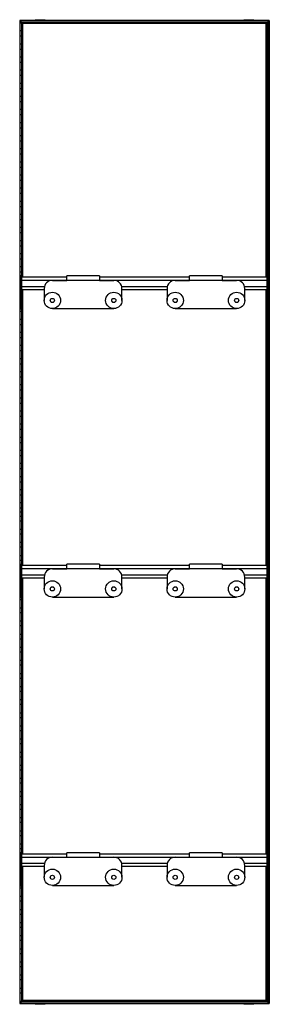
# Model space of a CAD drawing. Header units: millimetres. Extents: x -305 to 305, y -1202 to 1202.
import ezdxf

# ---------------------------------------------------------------- set-up
doc = ezdxf.new("R2010")
doc.units = ezdxf.units.MM

msp = doc.modelspace()

# ---------------------------------------------------------------- linework, layer by layer
at = {"color": 7, "linetype": 'Continuous', "lineweight": 25}
for p, q in [((242.8, 1201.6), (242.8, 1200)), ((242.8, 1201.6), (267, 1201.6)), ((254.9, 1200), (254.9, 1201.6)), ((267, 1200), (267, 1201.6)), ((-304.9, 1200), (-304.9, -1200)), ((304.9, 1200), (-304.9, 1200)), ((-304.5, 1199.7), (-304.5, -1199.7)), ((-303.7, 1198.8), (-304.5, 1199.7)), ((304.5, 1199.7), (-304.5, 1199.7)), ((-303.7, -1198.8), (-303.7, 1198.8)), ((303.7, 1198.8), (-303.7, 1198.8)), ((-303.4, -1198.5), (-303.4, 1198.5)), ((-299.6, 1194.8), (-303.4, 1198.5)), ((303.4, 1198.5), (-303.4, 1198.5)), ((-303.4, 1193.8), (-299.6, 1193.8)), ((-299.6, 1194.8), (-299.6, 573.2)), ((299.6, 1194.8), (-299.6, 1194.8)), ((-298.5, 1193.6), (-299.3, 1194.4)), ((299.3, 1194.4), (-299.3, 1194.4)), ((-299.3, 573.2), (-299.3, 1194.4)), ((298.5, 1193.6), (-298.5, 1193.6)), ((-298.5, 1193.6), (-298.5, 573.2)), ((-298.1, 573.2), (-298.1, 1193.2)), ((-297.4, 1192.5), (-298.1, 1193.2)), ((298.1, 1193.2), (-298.1, 1193.2)), ((-297.4, 573.2), (-297.4, 1192.5)), ((297.4, 1192.5), (-297.4, 1192.5)), ((-267, 1201.6), (-267, 1200)), ((-267, 1201.6), (-242.8, 1201.6)), ((-254.9, 1200), (-254.9, 1201.6)), ((-242.8, 1200), (-242.8, 1201.6)), ((297.4, 1192.5), (298.1, 1193.2)), ((297.4, 573.2), (297.4, 1192.5)), ((298.1, 573.2), (298.1, 1193.2)), ((298.5, 1193.6), (299.3, 1194.4)), ((298.5, 1193.6), (298.5, 573.2)), ((299.3, 573.2), (299.3, 1194.4)), ((299.6, 1194.8), (303.4, 1198.5)), ((299.6, 1194.8), (299.6, 573.2)), ((303.4, 1193.8), (299.6, 1193.8)), ((303.4, -1198.5), (303.4, 1198.5)), ((303.7, 1198.8), (304.5, 1199.7)), ((303.7, -1198.8), (303.7, 1198.8)), ((304.5, 1199.7), (304.5, -1199.7)), ((304.9, 1200), (304.9, -1200)), ((-299.6, 1174.2), (-303.4, 1174.2)), ((-303.4, 1161.8), (-299.6, 1161.8)), ((299.6, 1174.2), (303.4, 1174.2)), ((303.4, 1161.8), (299.6, 1161.8)), ((-299.6, 1142.2), (-303.4, 1142.2)), ((-303.4, 1129.8), (-299.6, 1129.8)), ((299.6, 1142.2), (303.4, 1142.2)), ((303.4, 1129.8), (299.6, 1129.8)), ((-299.6, 1110.2), (-303.4, 1110.2)), ((299.6, 1110.2), (303.4, 1110.2)), ((-303.4, 1097.8), (-299.6, 1097.8)), ((303.4, 1097.8), (299.6, 1097.8)), ((-299.6, 1078.2), (-303.4, 1078.2)), ((-303.4, 1065.8), (-299.6, 1065.8)), ((299.6, 1078.2), (303.4, 1078.2)), ((303.4, 1065.8), (299.6, 1065.8)), ((-299.6, 1046.2), (-303.4, 1046.2)), ((-303.4, 1033.8), (-299.6, 1033.8)), ((299.6, 1046.2), (303.4, 1046.2)), ((303.4, 1033.8), (299.6, 1033.8)), ((-299.6, 1014.2), (-303.4, 1014.2)), ((299.6, 1014.2), (303.4, 1014.2)), ((-303.4, 1001.8), (-299.6, 1001.8)), ((303.4, 1001.8), (299.6, 1001.8)), ((-299.6, 982.2), (-303.4, 982.2)), ((-303.4, 969.8), (-299.6, 969.8)), ((299.6, 982.2), (303.4, 982.2)), ((303.4, 969.8), (299.6, 969.8)), ((-299.6, 950.2), (-303.4, 950.2)), ((-303.4, 937.8), (-299.6, 937.8)), ((299.6, 950.2), (303.4, 950.2)), ((303.4, 937.8), (299.6, 937.8)), ((-299.6, 918.2), (-303.4, 918.2)), ((299.6, 918.2), (303.4, 918.2)), ((-303.4, 905.8), (-299.6, 905.8)), ((303.4, 905.8), (299.6, 905.8)), ((-299.6, 886.2), (-303.4, 886.2)), ((-303.4, 873.8), (-299.6, 873.8)), ((299.6, 886.2), (303.4, 886.2)), ((303.4, 873.8), (299.6, 873.8)), ((-299.6, 854.2), (-303.4, 854.2)), ((-303.4, 841.8), (-299.6, 841.8)), ((299.6, 854.2), (303.4, 854.2)), ((303.4, 841.8), (299.6, 841.8)), ((-299.6, 822.2), (-303.4, 822.2)), ((299.6, 822.2), (303.4, 822.2)), ((-303.4, 809.8), (-299.6, 809.8)), ((303.4, 809.8), (299.6, 809.8)), ((-299.6, 790.2), (-303.4, 790.2)), ((-303.4, 777.8), (-299.6, 777.8)), ((299.6, 790.2), (303.4, 790.2)), ((303.4, 777.8), (299.6, 777.8)), ((-299.6, 758.2), (-303.4, 758.2)), ((-303.4, 745.8), (-299.6, 745.8)), ((299.6, 758.2), (303.4, 758.2)), ((303.4, 745.8), (299.6, 745.8)), ((-299.6, 726.2), (-303.4, 726.2)), ((299.6, 726.2), (303.4, 726.2)), ((-303.4, 713.8), (-299.6, 713.8)), ((303.4, 713.8), (299.6, 713.8)), ((-299.6, 694.2), (-303.4, 694.2)), ((-303.4, 681.8), (-299.6, 681.8)), ((299.6, 694.2), (303.4, 694.2)), ((303.4, 681.8), (299.6, 681.8)), ((-299.6, 662.2), (-303.4, 662.2)), ((-303.4, 649.8), (-299.6, 649.8)), ((299.6, 662.2), (303.4, 662.2)), ((303.4, 649.8), (299.6, 649.8)), ((-299.6, 630.2), (-303.4, 630.2)), ((299.6, 630.2), (303.4, 630.2)), ((-303.4, 617.8), (-299.6, 617.8)), ((303.4, 617.8), (299.6, 617.8)), ((-299.6, 598.2), (-303.4, 598.2)), ((-303.4, 585.8), (-299.6, 585.8)), ((299.6, 598.2), (303.4, 598.2)), ((303.4, 585.8), (299.6, 585.8)), ((-303, 566.2), (-303.4, 566.2)), ((-303.4, 553.8), (-303, 553.8)), ((-300, 576.2), (-303, 576.2)), ((-303, 494.8), (-303, 576.2)), ((-300, 567.2), (-303, 567.2)), ((-300, 494.8), (-300, 576.2)), ((-190, 573.2), (-300, 573.2)), ((-300, 565.7), (300, 565.7)), ((-225, 565.4), (-190, 565.4)), ((-110, 576.4), (-190, 576.4)), ((-190, 565.4), (-190, 576.4)), ((-110, 576.4), (-110, 565.4)), ((110, 573.2), (-110, 573.2)), ((-110, 565.4), (-75, 565.4)), ((75, 565.4), (110, 565.4)), ((190, 576.4), (110, 576.4)), ((110, 565.4), (110, 576.4)), ((190, 576.4), (190, 565.4)), ((300, 573.2), (190, 573.2)), ((190, 565.4), (225, 565.4)), ((303, 576.2), (300, 576.2)), ((300, 494.8), (300, 576.2)), ((303, 567.2), (300, 567.2)), ((303, 494.8), (303, 576.2)), ((303, 566.2), (303.4, 566.2)), ((303.4, 553.8), (303, 553.8)), ((-303, 534.2), (-303.4, 534.2)), ((-300, 539.3), (-303, 539.3)), ((-300, 535.5), (-303, 535.5)), ((-300, 550.7), (-244.3, 550.7)), ((-300, 543.2), (-245, 543.2)), ((-299.6, 534.2), (-300, 534.2)), ((-299.6, 543.2), (-299.6, -130.8)), ((-299.3, -130.8), (-299.3, 543.2)), ((-298.5, 543.2), (-298.5, -130.8)), ((-298.1, -130.8), (-298.1, 543.2)), ((-297.4, -130.8), (-297.4, 543.2)), ((-245, 545.4), (-245, 516.4)), ((-55.7, 550.7), (55.7, 550.7)), ((-55, 516.4), (-55, 545.4)), ((-55, 543.2), (55, 543.2)), ((55, 545.4), (55, 516.4)), ((244.3, 550.7), (300, 550.7)), ((245, 516.4), (245, 545.4)), ((245, 543.2), (300, 543.2)), ((297.4, -130.8), (297.4, 543.2)), ((298.1, -130.8), (298.1, 543.2)), ((298.5, 543.2), (298.5, -130.8)), ((299.3, -130.8), (299.3, 543.2)), ((299.6, 543.2), (299.6, -130.8)), ((299.6, 534.2), (300, 534.2)), ((303, 539.3), (300, 539.3)), ((303, 535.5), (300, 535.5)), ((303, 534.2), (303.4, 534.2)), ((-303.4, 521.8), (-303, 521.8)), ((-300, 521.8), (-299.6, 521.8)), ((300, 521.8), (299.6, 521.8)), ((303.4, 521.8), (303, 521.8)), ((-303, 502.2), (-303.4, 502.2)), ((-303.4, 489.8), (-299.6, 489.8)), ((-300, 497.7), (-303, 497.7)), ((-300, 494.8), (-303, 494.8)), ((-299.6, 502.2), (-300, 502.2)), ((-225, 496.4), (-75, 496.4)), ((75, 496.4), (225, 496.4)), ((299.6, 502.2), (300, 502.2)), ((303.4, 489.8), (299.6, 489.8)), ((303, 497.7), (300, 497.7)), ((303, 494.8), (300, 494.8)), ((303, 502.2), (303.4, 502.2)), ((-299.6, 470.2), (-303.4, 470.2)), ((-303.4, 457.8), (-299.6, 457.8)), ((299.6, 470.2), (303.4, 470.2)), ((303.4, 457.8), (299.6, 457.8)), ((-299.6, 438.2), (-303.4, 438.2)), ((299.6, 438.2), (303.4, 438.2)), ((-303.4, 425.8), (-299.6, 425.8)), ((303.4, 425.8), (299.6, 425.8)), ((-299.6, 406.2), (-303.4, 406.2)), ((-303.4, 393.8), (-299.6, 393.8)), ((299.6, 406.2), (303.4, 406.2)), ((303.4, 393.8), (299.6, 393.8)), ((-299.6, 374.2), (-303.4, 374.2)), ((-303.4, 361.8), (-299.6, 361.8)), ((299.6, 374.2), (303.4, 374.2)), ((303.4, 361.8), (299.6, 361.8)), ((-299.6, 342.2), (-303.4, 342.2)), ((299.6, 342.2), (303.4, 342.2)), ((-303.4, 329.8), (-299.6, 329.8)), ((303.4, 329.8), (299.6, 329.8)), ((-299.6, 310.2), (-303.4, 310.2)), ((-303.4, 297.8), (-299.6, 297.8)), ((299.6, 310.2), (303.4, 310.2)), ((303.4, 297.8), (299.6, 297.8)), ((-299.6, 278.2), (-303.4, 278.2)), ((-303.4, 265.8), (-299.6, 265.8)), ((299.6, 278.2), (303.4, 278.2)), ((303.4, 265.8), (299.6, 265.8)), ((-299.6, 246.2), (-303.4, 246.2)), ((299.6, 246.2), (303.4, 246.2)), ((-303.4, 233.8), (-299.6, 233.8)), ((303.4, 233.8), (299.6, 233.8)), ((-299.6, 214.2), (-303.4, 214.2)), ((-303.4, 201.8), (-299.6, 201.8)), ((299.6, 214.2), (303.4, 214.2)), ((303.4, 201.8), (299.6, 201.8)), ((-299.6, 182.2), (-303.4, 182.2)), ((-303.4, 169.8), (-299.6, 169.8)), ((299.6, 182.2), (303.4, 182.2)), ((303.4, 169.8), (299.6, 169.8)), ((-299.6, 150.2), (-303.4, 150.2)), ((299.6, 150.2), (303.4, 150.2)), ((-303.4, 137.8), (-299.6, 137.8)), ((303.4, 137.8), (299.6, 137.8)), ((-299.6, 118.2), (-303.4, 118.2)), ((-303.4, 105.8), (-299.6, 105.8)), ((299.6, 118.2), (303.4, 118.2)), ((303.4, 105.8), (299.6, 105.8)), ((-299.6, 86.2), (-303.4, 86.2)), ((-303.4, 73.8), (-299.6, 73.8)), ((299.6, 86.2), (303.4, 86.2)), ((303.4, 73.8), (299.6, 73.8)), ((-299.6, 54.2), (-303.4, 54.2)), ((299.6, 54.2), (303.4, 54.2)), ((-303.4, 41.8), (-299.6, 41.8)), ((303.4, 41.8), (299.6, 41.8)), ((-304.9, 0), (-297.4, 0)), ((-299.6, 22.2), (-303.4, 22.2)), ((-303.4, 9.8), (-299.6, 9.8)), ((304.9, 0), (297.4, 0)), ((299.6, 22.2), (303.4, 22.2)), ((303.4, 9.8), (299.6, 9.8)), ((-303.4, -9.8), (-299.6, -9.8)), ((-299.6, -22.2), (-303.4, -22.2)), ((303.4, -9.8), (299.6, -9.8)), ((299.6, -22.2), (303.4, -22.2)), ((-303.4, -41.8), (-299.6, -41.8)), ((303.4, -41.8), (299.6, -41.8)), ((-299.6, -54.2), (-303.4, -54.2)), ((299.6, -54.2), (303.4, -54.2)), ((-303.4, -73.8), (-299.6, -73.8)), ((-299.6, -86.2), (-303.4, -86.2)), ((303.4, -73.8), (299.6, -73.8)), ((299.6, -86.2), (303.4, -86.2)), ((-303.4, -105.8), (-299.6, -105.8)), ((-299.6, -118.2), (-303.4, -118.2)), ((303.4, -105.8), (299.6, -105.8)), ((299.6, -118.2), (303.4, -118.2)), ((-303.4, -137.8), (-303, -137.8)), ((-300, -127.8), (-303, -127.8)), ((-303, -209.2), (-303, -127.8)), ((-300, -136.8), (-303, -136.8)), ((-300, -209.2), (-300, -127.8)), ((-190, -130.8), (-300, -130.8)), ((-300, -138.3), (300, -138.3)), ((-225, -138.7), (-190, -138.7)), ((-110, -127.7), (-190, -127.7)), ((-190, -138.7), (-190, -127.7)), ((-110, -127.7), (-110, -138.7)), ((110, -130.8), (-110, -130.8)), ((-110, -138.7), (-75, -138.7)), ((75, -138.7), (110, -138.7)), ((190, -127.7), (110, -127.7)), ((110, -138.7), (110, -127.7)), ((190, -127.7), (190, -138.7)), ((300, -130.8), (190, -130.8)), ((190, -138.7), (225, -138.7)), ((303, -127.8), (300, -127.8)), ((300, -209.2), (300, -127.8)), ((303, -136.8), (300, -136.8)), ((303, -209.2), (303, -127.8)), ((303.4, -137.8), (303, -137.8)), ((-303, -150.2), (-303.4, -150.2)), ((-300, -164.7), (-303, -164.7)), ((-300, -153.3), (-244.3, -153.3)), ((-300, -160.8), (-245, -160.8)), ((-299.6, -834.8), (-299.6, -160.8)), ((-299.3, -160.8), (-299.3, -834.8)), ((-298.5, -834.8), (-298.5, -160.8)), ((-298.1, -160.8), (-298.1, -834.8)), ((-297.4, -834.8), (-297.4, -160.8)), ((-245, -158.7), (-245, -187.7)), ((-55.7, -153.3), (55.7, -153.3)), ((-55, -187.7), (-55, -158.7)), ((-55, -160.8), (55, -160.8)), ((55, -158.7), (55, -187.7)), ((244.3, -153.3), (300, -153.3)), ((245, -187.7), (245, -158.7)), ((245, -160.8), (300, -160.8)), ((297.4, -834.8), (297.4, -160.8)), ((298.1, -160.8), (298.1, -834.8)), ((298.5, -834.8), (298.5, -160.8)), ((299.3, -160.8), (299.3, -834.8)), ((299.6, -834.8), (299.6, -160.8)), ((303, -164.7), (300, -164.7)), ((303, -150.2), (303.4, -150.2)), ((-303.4, -169.8), (-303, -169.8)), ((-303, -182.2), (-303.4, -182.2)), ((-300, -168.5), (-303, -168.5)), ((-300, -169.8), (-299.6, -169.8)), ((-299.6, -182.2), (-300, -182.2)), ((300, -169.8), (299.6, -169.8)), ((299.6, -182.2), (300, -182.2)), ((303, -168.5), (300, -168.5)), ((303.4, -169.8), (303, -169.8)), ((303, -182.2), (303.4, -182.2)), ((-303.4, -201.8), (-303, -201.8)), ((-299.6, -214.2), (-303.4, -214.2)), ((-300, -206.3), (-303, -206.3)), ((-300, -209.2), (-303, -209.2)), ((-300, -201.8), (-299.6, -201.8)), ((-225, -207.7), (-75, -207.7)), ((75, -207.7), (225, -207.7)), ((300, -201.8), (299.6, -201.8)), ((299.6, -214.2), (303.4, -214.2)), ((303, -206.3), (300, -206.3)), ((303, -209.2), (300, -209.2)), ((303.4, -201.8), (303, -201.8)), ((-303.4, -233.8), (-299.6, -233.8)), ((303.4, -233.8), (299.6, -233.8)), ((-299.6, -246.2), (-303.4, -246.2)), ((299.6, -246.2), (303.4, -246.2)), ((-303.4, -265.8), (-299.6, -265.8)), ((-299.6, -278.2), (-303.4, -278.2)), ((303.4, -265.8), (299.6, -265.8)), ((299.6, -278.2), (303.4, -278.2)), ((-303.4, -297.8), (-299.6, -297.8)), ((-299.6, -310.2), (-303.4, -310.2)), ((303.4, -297.8), (299.6, -297.8)), ((299.6, -310.2), (303.4, -310.2)), ((-303.4, -329.8), (-299.6, -329.8)), ((303.4, -329.8), (299.6, -329.8)), ((-299.6, -342.2), (-303.4, -342.2)), ((299.6, -342.2), (303.4, -342.2)), ((-303.4, -361.8), (-299.6, -361.8)), ((-299.6, -374.2), (-303.4, -374.2)), ((303.4, -361.8), (299.6, -361.8)), ((299.6, -374.2), (303.4, -374.2)), ((-303.4, -393.8), (-299.6, -393.8)), ((-299.6, -406.2), (-303.4, -406.2)), ((303.4, -393.8), (299.6, -393.8)), ((299.6, -406.2), (303.4, -406.2)), ((-303.4, -425.8), (-299.6, -425.8)), ((303.4, -425.8), (299.6, -425.8)), ((-299.6, -438.2), (-303.4, -438.2)), ((299.6, -438.2), (303.4, -438.2)), ((-303.4, -457.8), (-299.6, -457.8)), ((-299.6, -470.2), (-303.4, -470.2)), ((303.4, -457.8), (299.6, -457.8)), ((299.6, -470.2), (303.4, -470.2)), ((-303.4, -489.8), (-299.6, -489.8)), ((-299.6, -502.2), (-303.4, -502.2)), ((303.4, -489.8), (299.6, -489.8)), ((299.6, -502.2), (303.4, -502.2)), ((-303.4, -521.8), (-299.6, -521.8)), ((303.4, -521.8), (299.6, -521.8)), ((-299.6, -534.2), (-303.4, -534.2)), ((299.6, -534.2), (303.4, -534.2)), ((-303.4, -553.8), (-299.6, -553.8)), ((-299.6, -566.2), (-303.4, -566.2)), ((303.4, -553.8), (299.6, -553.8)), ((299.6, -566.2), (303.4, -566.2)), ((-303.4, -585.8), (-299.6, -585.8)), ((-299.6, -598.2), (-303.4, -598.2)), ((303.4, -585.8), (299.6, -585.8)), ((299.6, -598.2), (303.4, -598.2)), ((-303.4, -617.8), (-299.6, -617.8)), ((303.4, -617.8), (299.6, -617.8)), ((-299.6, -630.2), (-303.4, -630.2)), ((299.6, -630.2), (303.4, -630.2)), ((-303.4, -649.8), (-299.6, -649.8)), ((-299.6, -662.2), (-303.4, -662.2)), ((303.4, -649.8), (299.6, -649.8)), ((299.6, -662.2), (303.4, -662.2)), ((-303.4, -681.8), (-299.6, -681.8)), ((-299.6, -694.2), (-303.4, -694.2)), ((303.4, -681.8), (299.6, -681.8)), ((299.6, -694.2), (303.4, -694.2)), ((-303.4, -713.8), (-299.6, -713.8)), ((303.4, -713.8), (299.6, -713.8)), ((-299.6, -726.2), (-303.4, -726.2)), ((299.6, -726.2), (303.4, -726.2)), ((-303.4, -745.8), (-299.6, -745.8)), ((-299.6, -758.2), (-303.4, -758.2)), ((303.4, -745.8), (299.6, -745.8)), ((299.6, -758.2), (303.4, -758.2)), ((-303.4, -777.8), (-299.6, -777.8)), ((-299.6, -790.2), (-303.4, -790.2)), ((303.4, -777.8), (299.6, -777.8)), ((299.6, -790.2), (303.4, -790.2)), ((-303.4, -809.8), (-299.6, -809.8)), ((303.4, -809.8), (299.6, -809.8)), ((-299.6, -822.2), (-303.4, -822.2)), ((-300, -831.8), (-303, -831.8)), ((-303, -913.2), (-303, -831.8)), ((-300, -840.8), (-303, -840.8)), ((-300, -913.2), (-300, -831.8)), ((-190, -834.8), (-300, -834.8)), ((-110, -831.6), (-190, -831.6)), ((-190, -842.6), (-190, -831.6)), ((-110, -831.6), (-110, -842.6)), ((110, -834.8), (-110, -834.8)), ((190, -831.6), (110, -831.6)), ((110, -842.6), (110, -831.6)), ((190, -831.6), (190, -842.6)), ((300, -834.8), (190, -834.8)), ((299.6, -822.2), (303.4, -822.2)), ((303, -831.8), (300, -831.8)), ((300, -913.2), (300, -831.8)), ((303, -840.8), (300, -840.8)), ((303, -913.2), (303, -831.8)), ((-303.4, -841.8), (-303, -841.8)), ((-303, -854.2), (-303.4, -854.2)), ((-300, -842.3), (300, -842.3)), ((-300, -857.3), (-244.3, -857.3)), ((-300, -864.8), (-245, -864.8)), ((-299.6, -1194.8), (-299.6, -864.8)), ((-299.3, -864.8), (-299.3, -1194.4)), ((-298.5, -1193.6), (-298.5, -864.8)), ((-298.1, -864.8), (-298.1, -1193.2)), ((-297.4, -1192.5), (-297.4, -864.8)), ((-245, -862.6), (-245, -891.6)), ((-225, -842.6), (-190, -842.6)), ((-110, -842.6), (-75, -842.6)), ((-55.7, -857.3), (55.7, -857.3)), ((-55, -891.6), (-55, -862.6)), ((-55, -864.8), (55, -864.8)), ((55, -862.6), (55, -891.6)), ((75, -842.6), (110, -842.6)), ((190, -842.6), (225, -842.6)), ((244.3, -857.3), (300, -857.3)), ((245, -891.6), (245, -862.6)), ((245, -864.8), (300, -864.8)), ((297.4, -1192.5), (297.4, -864.8)), ((298.1, -864.8), (298.1, -1193.2)), ((298.5, -1193.6), (298.5, -864.8)), ((299.3, -864.8), (299.3, -1194.4)), ((299.6, -1194.8), (299.6, -864.8)), ((303.4, -841.8), (303, -841.8)), ((303, -854.2), (303.4, -854.2)), ((-303.4, -873.8), (-303, -873.8)), ((-303, -886.2), (-303.4, -886.2)), ((-300, -868.7), (-303, -868.7)), ((-300, -872.5), (-303, -872.5)), ((-300, -873.8), (-299.6, -873.8)), ((-299.6, -886.2), (-300, -886.2)), ((300, -873.8), (299.6, -873.8)), ((299.6, -886.2), (300, -886.2)), ((303, -868.7), (300, -868.7)), ((303, -872.5), (300, -872.5)), ((303.4, -873.8), (303, -873.8)), ((303, -886.2), (303.4, -886.2)), ((-303.4, -905.8), (-303, -905.8)), ((-300, -910.3), (-303, -910.3)), ((-300, -913.2), (-303, -913.2)), ((-300, -905.8), (-299.6, -905.8)), ((-225, -911.6), (-75, -911.6)), ((75, -911.6), (225, -911.6)), ((300, -905.8), (299.6, -905.8)), ((303, -910.3), (300, -910.3)), ((303, -913.2), (300, -913.2)), ((303.4, -905.8), (303, -905.8)), ((-299.6, -918.2), (-303.4, -918.2)), ((299.6, -918.2), (303.4, -918.2)), ((-303.4, -937.8), (-299.6, -937.8)), ((-299.6, -950.2), (-303.4, -950.2)), ((303.4, -937.8), (299.6, -937.8)), ((299.6, -950.2), (303.4, -950.2)), ((-303.4, -969.8), (-299.6, -969.8)), ((-299.6, -982.2), (-303.4, -982.2)), ((303.4, -969.8), (299.6, -969.8)), ((299.6, -982.2), (303.4, -982.2)), ((-303.4, -1001.8), (-299.6, -1001.8)), ((303.4, -1001.8), (299.6, -1001.8)), ((-299.6, -1014.2), (-303.4, -1014.2)), ((299.6, -1014.2), (303.4, -1014.2)), ((-303.4, -1033.8), (-299.6, -1033.8)), ((-299.6, -1046.2), (-303.4, -1046.2)), ((303.4, -1033.8), (299.6, -1033.8)), ((299.6, -1046.2), (303.4, -1046.2)), ((-303.4, -1065.8), (-299.6, -1065.8)), ((-299.6, -1078.2), (-303.4, -1078.2)), ((303.4, -1065.8), (299.6, -1065.8)), ((299.6, -1078.2), (303.4, -1078.2)), ((-303.4, -1097.8), (-299.6, -1097.8)), ((303.4, -1097.8), (299.6, -1097.8)), ((-299.6, -1110.2), (-303.4, -1110.2)), ((299.6, -1110.2), (303.4, -1110.2)), ((-303.4, -1129.8), (-299.6, -1129.8)), ((-299.6, -1142.2), (-303.4, -1142.2)), ((303.4, -1129.8), (299.6, -1129.8)), ((299.6, -1142.2), (303.4, -1142.2)), ((-303.4, -1161.8), (-299.6, -1161.8)), ((-299.6, -1174.2), (-303.4, -1174.2)), ((303.4, -1161.8), (299.6, -1161.8)), ((299.6, -1174.2), (303.4, -1174.2)), ((-304.9, -1200), (304.9, -1200)), ((-303.7, -1198.8), (-304.5, -1199.7)), ((-304.5, -1199.7), (304.5, -1199.7)), ((-303.7, -1198.8), (303.7, -1198.8)), ((-303.4, -1193.8), (-299.6, -1193.8)), ((-299.6, -1194.8), (-303.4, -1198.5)), ((-303.4, -1198.5), (303.4, -1198.5)), ((-299.6, -1194.8), (299.6, -1194.8)), ((-298.5, -1193.6), (-299.3, -1194.4)), ((-299.3, -1194.4), (299.3, -1194.4)), ((-298.5, -1193.6), (298.5, -1193.6)), ((-297.4, -1192.5), (-298.1, -1193.2)), ((-298.1, -1193.2), (298.1, -1193.2)), ((297.4, -1192.5), (-297.4, -1192.5)), ((-267, -1200), (-267, -1201.6)), ((-242.8, -1201.6), (-267, -1201.6)), ((-261.5, -1200), (-261.5, -1201.6)), ((-242.8, -1201.6), (-242.8, -1200)), ((242.8, -1200), (242.8, -1201.6)), ((267, -1201.6), (242.8, -1201.6)), ((249.3, -1200), (249.3, -1201.6)), ((267, -1201.6), (267, -1200)), ((297.4, -1192.5), (298.1, -1193.2)), ((298.5, -1193.6), (299.3, -1194.4)), ((303.4, -1193.8), (299.6, -1193.8)), ((299.6, -1194.8), (303.4, -1198.5)), ((303.7, -1198.8), (304.5, -1199.7))]:
    msp.add_line(p, q, dxfattribs=at)
for centre, radius in [((-225, 516.4), 20), ((-75, 516.4), 20), ((75, 516.4), 20), ((225, 516.4), 20), ((-225, 516.4), 5.1), ((-225, 516.4), 5), ((-225, 516.4), 5.05), ((-75, 516.4), 5.1), ((-75, 516.4), 5.05), ((-75, 516.4), 5), ((75, 516.4), 5.1), ((75, 516.4), 5), ((75, 516.4), 5.05), ((225, 516.4), 5.1), ((225, 516.4), 5), ((225, 516.4), 5.05), ((-225, -187.7), 20), ((-75, -187.7), 20), ((75, -187.7), 20), ((225, -187.7), 20), ((-225, -187.7), 5.1), ((-225, -187.7), 5), ((-225, -187.7), 5.05), ((-75, -187.7), 5.1), ((-75, -187.7), 5.05), ((-75, -187.7), 5), ((75, -187.7), 5.1), ((75, -187.7), 5.05), ((75, -187.7), 5), ((225, -187.7), 5.1), ((225, -187.7), 5.05), ((225, -187.7), 5), ((-225, -891.6), 20), ((-225, -891.6), 5.1), ((-225, -891.6), 5), ((-225, -891.6), 5.05), ((-75, -891.6), 20), ((-75, -891.6), 5.1), ((-75, -891.6), 5), ((-75, -891.6), 5.05), ((75, -891.6), 20), ((75, -891.6), 5.1), ((75, -891.6), 5.05), ((75, -891.6), 5), ((225, -891.6), 20), ((225, -891.6), 5.1), ((225, -891.6), 5.05), ((225, -891.6), 5)]:
    msp.add_circle(centre, radius, dxfattribs=at)
for centre, start, end in [((-225, 545.4), 90, 180), ((-75, 545.4), 0, 90), ((75, 545.4), 90, 180), ((225, 545.4), 0, 90), ((-225, -158.7), 90, 180), ((-75, -158.7), 0, 90), ((75, -158.7), 90, 180), ((225, -158.7), 0, 90), ((-225, -862.6), 90, 180), ((-75, -862.6), 0, 90), ((75, -862.6), 90, 180), ((225, -862.6), 0, 90)]:
    msp.add_arc(centre, 20, start, end, dxfattribs=at)
for points, knots in [([(-304.5, 1199.7), (-304.6, 1199.7), (-304.7, 1199.8), (-304.8, 1199.9), (-304.8, 1200), (-304.9, 1200), (-304.9, 1200), (-304.9, 1200)], [0, 0, 0, 0, 0.31012, 0.616121, 0.758896, 0.886022, 1, 1, 1, 1]), ([(-304.5, 1199.7), (-304.6, 1199.7), (-304.6, 1199.7), (-304.7, 1199.8), (-304.7, 1199.9), (-304.8, 1199.9), (-304.8, 1200), (-304.9, 1200), (-304.9, 1200), (-304.9, 1200)], [0, 0, 0, 0, 0.25, 0.25, 0.5, 0.5, 0.75, 0.75, 1, 1, 1, 1]), ([(-303.4, 1198.5), (-303.4, 1198.5), (-303.4, 1198.5), (-303.4, 1198.5), (-303.4, 1198.6), (-303.5, 1198.6), (-303.6, 1198.7), (-303.6, 1198.8), (-303.7, 1198.8), (-303.7, 1198.8)], [0, 0, 0, 0, 0.25, 0.25, 0.5, 0.5, 0.75, 0.75, 1, 1, 1, 1]), ([(-303.4, 1198.5), (-303.4, 1198.5), (-303.4, 1198.5), (-303.4, 1198.6), (-303.5, 1198.6), (-303.6, 1198.7), (-303.7, 1198.8), (-303.7, 1198.8)], [0, 0, 0, 0, 0.146754, 0.316126, 0.510248, 0.757793, 1, 1, 1, 1]), ([(-299.3, 1194.4), (-299.3, 1194.4), (-299.4, 1194.5), (-299.5, 1194.7), (-299.6, 1194.7), (-299.6, 1194.7), (-299.6, 1194.7), (-299.6, 1194.8)], [0, 0, 0, 0, 0.31012, 0.616121, 0.758896, 0.886022, 1, 1, 1, 1]), ([(-299.3, 1194.4), (-299.3, 1194.4), (-299.4, 1194.5), (-299.4, 1194.6), (-299.5, 1194.6), (-299.6, 1194.7), (-299.6, 1194.7), (-299.6, 1194.7), (-299.6, 1194.8), (-299.6, 1194.8)], [0, 0, 0, 0, 0.25, 0.25, 0.5, 0.5, 0.75, 0.75, 1, 1, 1, 1]), ([(-298.1, 1193.2), (-298.1, 1193.3), (-298.1, 1193.3), (-298.2, 1193.3), (-298.3, 1193.4), (-298.4, 1193.5), (-298.4, 1193.6), (-298.5, 1193.6)], [0, 0, 0, 0, 0.146754, 0.316126, 0.510248, 0.757793, 1, 1, 1, 1]), ([(-298.1, 1193.2), (-298.1, 1193.2), (-298.1, 1193.3), (-298.2, 1193.3), (-298.2, 1193.3), (-298.3, 1193.4), (-298.3, 1193.4), (-298.4, 1193.5), (-298.4, 1193.6), (-298.5, 1193.6)], [0, 0, 0, 0, 0.25, 0.25, 0.5, 0.5, 0.75, 0.75, 1, 1, 1, 1]), ([(298.1, 1193.2), (298.1, 1193.2), (298.1, 1193.3), (298.2, 1193.3), (298.2, 1193.3), (298.3, 1193.4), (298.3, 1193.4), (298.4, 1193.5), (298.4, 1193.6), (298.5, 1193.6)], [0, 0, 0, 0, 0.25, 0.25, 0.5, 0.5, 0.75, 0.75, 1, 1, 1, 1]), ([(298.1, 1193.2), (298.1, 1193.2), (298.1, 1193.3), (298.2, 1193.3), (298.2, 1193.3), (298.3, 1193.4), (298.3, 1193.4), (298.4, 1193.5), (298.4, 1193.6), (298.5, 1193.6)], [0, 0, 0, 0, 0.25, 0.25, 0.5, 0.5, 0.75, 0.75, 1, 1, 1, 1]), ([(299.3, 1194.4), (299.3, 1194.4), (299.4, 1194.5), (299.4, 1194.6), (299.5, 1194.6), (299.6, 1194.7), (299.6, 1194.7), (299.6, 1194.7), (299.6, 1194.8), (299.6, 1194.8)], [0, 0, 0, 0, 0.25, 0.25, 0.5, 0.5, 0.75, 0.75, 1, 1, 1, 1]), ([(299.3, 1194.4), (299.3, 1194.4), (299.4, 1194.5), (299.4, 1194.6), (299.5, 1194.6), (299.6, 1194.7), (299.6, 1194.7), (299.6, 1194.7), (299.6, 1194.8), (299.6, 1194.8)], [0, 0, 0, 0, 0.25, 0.25, 0.5, 0.5, 0.75, 0.75, 1, 1, 1, 1]), ([(303.4, 1198.5), (303.4, 1198.5), (303.4, 1198.5), (303.4, 1198.5), (303.4, 1198.6), (303.5, 1198.6), (303.6, 1198.7), (303.6, 1198.8), (303.7, 1198.8), (303.7, 1198.8)], [0, 0, 0, 0, 0.25, 0.25, 0.5, 0.5, 0.75, 0.75, 1, 1, 1, 1]), ([(303.4, 1198.5), (303.4, 1198.5), (303.4, 1198.5), (303.4, 1198.5), (303.4, 1198.6), (303.5, 1198.6), (303.6, 1198.7), (303.6, 1198.8), (303.7, 1198.8), (303.7, 1198.8)], [0, 0, 0, 0, 0.25, 0.25, 0.5, 0.5, 0.75, 0.75, 1, 1, 1, 1]), ([(304.5, 1199.7), (304.6, 1199.7), (304.6, 1199.7), (304.7, 1199.8), (304.7, 1199.9), (304.8, 1199.9), (304.8, 1200), (304.9, 1200), (304.9, 1200), (304.9, 1200)], [0, 0, 0, 0, 0.25, 0.25, 0.5, 0.5, 0.75, 0.75, 1, 1, 1, 1]), ([(304.5, 1199.7), (304.6, 1199.7), (304.6, 1199.7), (304.7, 1199.8), (304.7, 1199.9), (304.8, 1199.9), (304.8, 1200), (304.9, 1200), (304.9, 1200), (304.9, 1200)], [0, 0, 0, 0, 0.25, 0.25, 0.5, 0.5, 0.75, 0.75, 1, 1, 1, 1]), ([(-304.5, -1199.7), (-304.6, -1199.7), (-304.7, -1199.8), (-304.8, -1199.9), (-304.8, -1200), (-304.9, -1200), (-304.9, -1200), (-304.9, -1200)], [0, 0, 0, 0, 0.31012, 0.616121, 0.758896, 0.886022, 1, 1, 1, 1]), ([(-304.5, -1199.7), (-304.6, -1199.7), (-304.7, -1199.8), (-304.8, -1199.9), (-304.8, -1200), (-304.9, -1200), (-304.9, -1200), (-304.9, -1200)], [0, 0, 0, 0, 0.31012, 0.616121, 0.758896, 0.886022, 1, 1, 1, 1]), ([(-303.4, -1198.5), (-303.4, -1198.5), (-303.4, -1198.5), (-303.4, -1198.6), (-303.5, -1198.6), (-303.6, -1198.7), (-303.7, -1198.8), (-303.7, -1198.8)], [0, 0, 0, 0, 0.146754, 0.316126, 0.510248, 0.757793, 1, 1, 1, 1]), ([(-303.4, -1198.5), (-303.4, -1198.5), (-303.4, -1198.5), (-303.4, -1198.6), (-303.5, -1198.6), (-303.6, -1198.7), (-303.7, -1198.8), (-303.7, -1198.8)], [0, 0, 0, 0, 0.146754, 0.316126, 0.510248, 0.757793, 1, 1, 1, 1]), ([(-299.3, -1194.4), (-299.3, -1194.4), (-299.4, -1194.5), (-299.5, -1194.7), (-299.6, -1194.7), (-299.6, -1194.7), (-299.6, -1194.7), (-299.6, -1194.8)], [0, 0, 0, 0, 0.31012, 0.616121, 0.758896, 0.886022, 1, 1, 1, 1]), ([(-299.3, -1194.4), (-299.3, -1194.4), (-299.4, -1194.5), (-299.5, -1194.7), (-299.6, -1194.7), (-299.6, -1194.7), (-299.6, -1194.7), (-299.6, -1194.8)], [0, 0, 0, 0, 0.31012, 0.616121, 0.758896, 0.886022, 1, 1, 1, 1]), ([(-298.1, -1193.2), (-298.1, -1193.3), (-298.1, -1193.3), (-298.2, -1193.3), (-298.3, -1193.4), (-298.4, -1193.5), (-298.4, -1193.6), (-298.5, -1193.6)], [0, 0, 0, 0, 0.146754, 0.316126, 0.510248, 0.757793, 1, 1, 1, 1]), ([(-298.1, -1193.2), (-298.1, -1193.3), (-298.1, -1193.3), (-298.2, -1193.3), (-298.3, -1193.4), (-298.4, -1193.5), (-298.4, -1193.6), (-298.5, -1193.6)], [0, 0, 0, 0, 0.146754, 0.316126, 0.510248, 0.757793, 1, 1, 1, 1]), ([(298.1, -1193.2), (298.1, -1193.2), (298.1, -1193.3), (298.2, -1193.3), (298.2, -1193.3), (298.3, -1193.4), (298.3, -1193.4), (298.4, -1193.5), (298.4, -1193.6), (298.5, -1193.6)], [0, 0, 0, 0, 0.25, 0.25, 0.5, 0.5, 0.75, 0.75, 1, 1, 1, 1]), ([(298.1, -1193.2), (298.1, -1193.3), (298.1, -1193.3), (298.2, -1193.3), (298.3, -1193.4), (298.4, -1193.5), (298.4, -1193.6), (298.5, -1193.6)], [0, 0, 0, 0, 0.146754, 0.316126, 0.510248, 0.757793, 1, 1, 1, 1]), ([(299.3, -1194.4), (299.3, -1194.4), (299.4, -1194.5), (299.4, -1194.6), (299.5, -1194.6), (299.6, -1194.7), (299.6, -1194.7), (299.6, -1194.7), (299.6, -1194.8), (299.6, -1194.8)], [0, 0, 0, 0, 0.25, 0.25, 0.5, 0.5, 0.75, 0.75, 1, 1, 1, 1]), ([(299.3, -1194.4), (299.3, -1194.4), (299.4, -1194.5), (299.5, -1194.7), (299.6, -1194.7), (299.6, -1194.7), (299.6, -1194.7), (299.6, -1194.8)], [0, 0, 0, 0, 0.31012, 0.616121, 0.758896, 0.886022, 1, 1, 1, 1]), ([(303.4, -1198.5), (303.4, -1198.5), (303.4, -1198.5), (303.4, -1198.5), (303.4, -1198.6), (303.5, -1198.6), (303.6, -1198.7), (303.6, -1198.8), (303.7, -1198.8), (303.7, -1198.8)], [0, 0, 0, 0, 0.25, 0.25, 0.5, 0.5, 0.75, 0.75, 1, 1, 1, 1]), ([(303.4, -1198.5), (303.4, -1198.5), (303.4, -1198.5), (303.4, -1198.6), (303.5, -1198.6), (303.6, -1198.7), (303.7, -1198.8), (303.7, -1198.8)], [0, 0, 0, 0, 0.146754, 0.316126, 0.510248, 0.757793, 1, 1, 1, 1]), ([(304.5, -1199.7), (304.6, -1199.7), (304.6, -1199.7), (304.7, -1199.8), (304.7, -1199.9), (304.8, -1199.9), (304.8, -1200), (304.9, -1200), (304.9, -1200), (304.9, -1200)], [0, 0, 0, 0, 0.25, 0.25, 0.5, 0.5, 0.75, 0.75, 1, 1, 1, 1]), ([(304.5, -1199.7), (304.6, -1199.7), (304.7, -1199.8), (304.8, -1199.9), (304.8, -1200), (304.9, -1200), (304.9, -1200), (304.9, -1200)], [0, 0, 0, 0, 0.31012, 0.616121, 0.758896, 0.886022, 1, 1, 1, 1])]:
    msp.add_open_spline(points, degree=3, knots=knots, dxfattribs=at)

doc.saveas('drawing.dxf')
